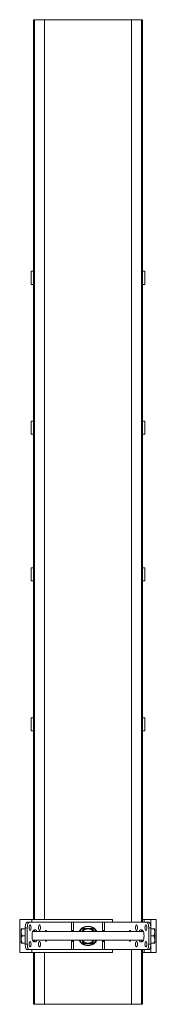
# Model space of a CAD drawing. Header units: millimetres. Extents: x 258 to 1524, y -239 to 1348.
# Tile 3 of 5: x 1399 to 1524, y -239 to 661. Entities that reach past the tile are written whole.
import ezdxf

# ---------------------------------------------------------------- set-up
doc = ezdxf.new("R2010")
doc.units = ezdxf.units.MM

msp = doc.modelspace()

# ---------------------------------------------------------------- linework, layer by layer
at = {"color": 7, "linetype": 'Continuous', "lineweight": 15}
for p, q in [((1411.97, -161.34), (1411.97, 661.16)), ((1411.97, 661.16), (1413.09, 661.16)), ((1413.09, 661.16), (1413.09, -161.34)), ((1413.09, 661.16), (1422.19, 661.16)), ((1422.19, -161.34), (1422.19, 661.16)), ((1501.74, 661.16), (1422.19, 661.16)), ((1501.74, 661.16), (1501.74, -163.84)), ((1501.74, 661.16), (1510.84, 661.16)), ((1510.84, -163.84), (1510.84, 661.16)), ((1510.84, 661.16), (1511.97, 661.16)), ((1511.97, -163.84), (1511.97, 661.16)), ((1409.97, 419.16), (1409.97, 431.16)), ((1409.97, 431.16), (1411.97, 431.16)), ((1511.97, 431.16), (1513.97, 431.16)), ((1513.97, 431.16), (1513.97, 419.16)), ((1411.97, 419.16), (1409.97, 419.16)), ((1513.97, 419.16), (1511.97, 419.16)), ((1409.97, 282.16), (1409.97, 294.16)), ((1409.97, 294.16), (1411.97, 294.16)), ((1511.97, 294.16), (1513.97, 294.16)), ((1513.97, 294.16), (1513.97, 282.16)), ((1411.97, 282.16), (1409.97, 282.16)), ((1513.97, 282.16), (1511.97, 282.16)), ((1409.97, 148.16), (1409.97, 160.16)), ((1409.97, 160.16), (1411.97, 160.16)), ((1511.97, 160.16), (1513.97, 160.16)), ((1513.97, 160.16), (1513.97, 148.16)), ((1411.97, 148.16), (1409.97, 148.16)), ((1513.97, 148.16), (1511.97, 148.16)), ((1409.97, 11.16), (1409.97, 23.16)), ((1409.97, 23.16), (1411.97, 23.16)), ((1511.97, 23.16), (1513.97, 23.16)), ((1513.97, 23.16), (1513.97, 11.16)), ((1411.97, 11.16), (1409.97, 11.16)), ((1513.97, 11.16), (1511.97, 11.16)), ((1399.47, -191.34), (1399.47, -161.34)), ((1399.47, -161.34), (1410.47, -161.34)), ((1484.47, -161.34), (1410.47, -161.34)), ((1484.47, -163.84), (1484.47, -161.34)), ((1513.47, -161.34), (1511.97, -161.34)), ((1513.47, -161.34), (1519.47, -161.34)), ((1519.47, -169.84), (1519.47, -161.34)), ((1524.47, -161.34), (1519.47, -161.34)), ((1524.47, -191.34), (1524.47, -161.34)), ((1400.86, -169.84), (1400.86, -173.09)), ((1404.58, -169.84), (1401.66, -169.84)), ((1406.46, -168.84), (1404.58, -168.84)), ((1404.58, -168.84), (1404.58, -183.84)), ((1406.29, -163.84), (1408.17, -163.84)), ((1406.46, -168.84), (1406.46, -183.84)), ((1446.89, -163.84), (1408.17, -163.84)), ((1413.99, -170.84), (1412.62, -170.84)), ((1448.77, -163.84), (1446.89, -163.84)), ((1475.17, -163.84), (1448.77, -163.84)), ((1477.05, -163.84), (1475.17, -163.84)), ((1515.76, -163.84), (1477.05, -163.84)), ((1511.32, -170.84), (1509.95, -170.84)), ((1515.76, -163.84), (1517.64, -163.84)), ((1519.35, -168.84), (1517.47, -168.84)), ((1517.47, -168.84), (1517.47, -183.84)), ((1519.35, -168.84), (1519.35, -183.84)), ((1519.35, -169.84), (1522.28, -169.84)), ((1523.08, -173.09), (1523.08, -169.84)), ((1400.86, -173.09), (1400.86, -179.59)), ((1400.86, -182.84), (1400.86, -179.59)), ((1404.58, -176.34), (1401.66, -176.34)), ((1512.61, -172.34), (1411.33, -172.34)), ((1510.84, -172.34), (1510.84, -171.65)), ((1511.97, -172.34), (1511.97, -171.18)), ((1519.35, -176.34), (1522.28, -176.34)), ((1523.08, -179.59), (1523.08, -173.09)), ((1523.08, -182.84), (1523.08, -179.59)), ((1404.58, -182.84), (1401.66, -182.84)), ((1404.58, -183.84), (1406.46, -183.84)), ((1408.17, -188.84), (1406.29, -188.84)), ((1446.89, -188.84), (1408.17, -188.84)), ((1411.33, -180.34), (1512.61, -180.34)), ((1412.62, -181.84), (1413.99, -181.84)), ((1446.89, -188.84), (1448.77, -188.84)), ((1475.17, -188.84), (1448.77, -188.84)), ((1475.17, -188.84), (1477.05, -188.84)), ((1515.76, -188.84), (1477.05, -188.84)), ((1484.47, -191.34), (1484.47, -188.84)), ((1501.74, -188.84), (1501.74, -238.84)), ((1509.95, -181.84), (1511.32, -181.84)), ((1510.84, -181.02), (1510.84, -180.34)), ((1510.84, -238.84), (1510.84, -188.84)), ((1511.97, -181.5), (1511.97, -180.34)), ((1511.97, -238.84), (1511.97, -188.84)), ((1517.64, -188.84), (1515.76, -188.84)), ((1517.47, -183.84), (1519.35, -183.84)), ((1519.35, -182.84), (1522.28, -182.84)), ((1519.47, -191.34), (1519.47, -182.84)), ((1410.47, -191.34), (1399.47, -191.34)), ((1484.47, -191.34), (1410.47, -191.34)), ((1411.97, -238.84), (1411.97, -191.34)), ((1413.09, -191.34), (1413.09, -238.84)), ((1422.19, -238.84), (1422.19, -191.34)), ((1513.47, -191.34), (1511.97, -191.34)), ((1519.47, -191.34), (1513.47, -191.34)), ((1524.47, -191.34), (1519.47, -191.34)), ((1411.97, -238.84), (1413.09, -238.84)), ((1413.09, -238.84), (1422.19, -238.84)), ((1501.74, -238.84), (1422.19, -238.84)), ((1501.74, -238.84), (1510.84, -238.84)), ((1510.84, -238.84), (1511.97, -238.84))]:
    msp.add_line(p, q, dxfattribs=at)
at = {"color": 8, "linetype": 'Continuous', "lineweight": 15}
for p, q in [((1410.47, -161.34), (1410.47, -163.84)), ((1513.47, -163.84), (1513.47, -161.34)), ((1446.89, -163.84), (1446.89, -172.34)), ((1448.77, -163.84), (1448.77, -172.34)), ((1475.17, -163.84), (1475.17, -172.34)), ((1477.05, -163.84), (1477.05, -172.34)), ((1410.47, -188.84), (1410.47, -191.34)), ((1446.89, -180.34), (1446.89, -188.84)), ((1448.77, -180.34), (1448.77, -188.84)), ((1469.37, -180.61), (1469.52, -180.34)), ((1475.17, -180.34), (1475.17, -188.84)), ((1477.05, -180.34), (1477.05, -188.84)), ((1513.47, -191.34), (1513.47, -188.84))]:
    msp.add_line(p, q, dxfattribs=at)
at = {"color": 7, "linetype": 'Continuous', "lineweight": 15, "flags": 128}
for points in [[(1404.58, -168.84), (1404.62, -167.86), (1404.71, -166.92), (1404.87, -166.06), (1405.08, -165.3), (1405.34, -164.68), (1405.64, -164.22), (1405.96, -163.93), (1406.29, -163.84)], [(1404.58, -168.84), (1404.62, -167.86), (1404.71, -166.92), (1404.87, -166.06), (1405.08, -165.3), (1405.34, -164.68), (1405.64, -164.22), (1405.96, -163.93), (1406.29, -163.84)], [(1408.17, -163.84), (1407.84, -163.93), (1407.52, -164.22), (1407.22, -164.68), (1406.96, -165.3), (1406.75, -166.06), (1406.59, -166.92), (1406.49, -167.86), (1406.46, -168.84)], [(1408.17, -163.84), (1407.84, -163.93), (1407.52, -164.22), (1407.22, -164.68), (1406.96, -165.3), (1406.75, -166.06), (1406.59, -166.92), (1406.49, -167.86), (1406.46, -168.84)], [(1408.17, -168.84), (1408.24, -169.79), (1408.42, -170.61), (1408.7, -171.15), (1409.03, -171.34), (1409.35, -171.15), (1409.63, -170.61), (1409.82, -169.79), (1409.88, -168.84), (1409.82, -167.88), (1409.63, -167.07), (1409.35, -166.53), (1409.03, -166.34), (1408.7, -166.53), (1408.42, -167.07), (1408.24, -167.88), (1408.17, -168.84)], [(1408.17, -168.84), (1408.24, -169.79), (1408.42, -170.61), (1408.7, -171.15), (1409.03, -171.34), (1409.35, -171.15), (1409.63, -170.61), (1409.82, -169.79), (1409.88, -168.84), (1409.82, -167.88), (1409.63, -167.07), (1409.35, -166.53), (1409.03, -166.34), (1408.7, -166.53), (1408.42, -167.07), (1408.24, -167.88), (1408.17, -168.84)], [(1412.62, -170.84), (1412.13, -171.03), (1411.68, -171.58), (1411.29, -172.45), (1410.99, -173.59), (1410.8, -174.91), (1410.74, -176.34), (1410.8, -177.76), (1410.99, -179.09), (1411.29, -180.23), (1411.68, -181.1), (1412.13, -181.65), (1412.62, -181.84)], [(1412.62, -170.84), (1412.13, -171.03), (1411.68, -171.58), (1411.29, -172.45), (1410.99, -173.59), (1410.8, -174.91), (1410.74, -176.34), (1410.8, -177.76), (1410.99, -179.09), (1411.29, -180.23), (1411.68, -181.1), (1412.13, -181.65), (1412.62, -181.84)], [(1418.43, -168.84), (1418.37, -167.88), (1418.18, -167.07), (1417.9, -166.53), (1417.58, -166.34), (1417.25, -166.53), (1416.97, -167.07), (1416.79, -167.88), (1416.72, -168.84), (1416.79, -169.79), (1416.97, -170.61), (1417.25, -171.15), (1417.58, -171.34), (1417.9, -171.15), (1418.18, -170.61), (1418.37, -169.79), (1418.43, -168.84)], [(1418.43, -168.84), (1418.37, -167.88), (1418.18, -167.07), (1417.9, -166.53), (1417.58, -166.34), (1417.25, -166.53), (1416.97, -167.07), (1416.79, -167.88), (1416.72, -168.84), (1416.79, -169.79), (1416.97, -170.61), (1417.25, -171.15), (1417.58, -171.34), (1417.9, -171.15), (1418.18, -170.61), (1418.37, -169.79), (1418.43, -168.84)], [(1505.5, -168.84), (1505.57, -169.79), (1505.75, -170.61), (1506.03, -171.15), (1506.36, -171.34), (1506.68, -171.15), (1506.96, -170.61), (1507.15, -169.79), (1507.21, -168.84), (1507.15, -167.88), (1506.96, -167.07), (1506.68, -166.53), (1506.36, -166.34), (1506.03, -166.53), (1505.75, -167.07), (1505.57, -167.88), (1505.5, -168.84)], [(1505.5, -168.84), (1505.57, -169.79), (1505.75, -170.61), (1506.03, -171.15), (1506.36, -171.34), (1506.68, -171.15), (1506.96, -170.61), (1507.15, -169.79), (1507.21, -168.84), (1507.15, -167.88), (1506.96, -167.07), (1506.68, -166.53), (1506.36, -166.34), (1506.03, -166.53), (1505.75, -167.07), (1505.57, -167.88), (1505.5, -168.84)], [(1511.32, -181.84), (1511.8, -181.65), (1512.26, -181.1), (1512.65, -180.23), (1512.94, -179.09), (1513.13, -177.76), (1513.2, -176.34), (1513.13, -174.91), (1512.94, -173.59), (1512.65, -172.45), (1512.26, -171.58), (1511.8, -171.03), (1511.32, -170.84)], [(1511.32, -181.84), (1511.8, -181.65), (1512.26, -181.1), (1512.65, -180.23), (1512.94, -179.09), (1513.13, -177.76), (1513.2, -176.34), (1513.13, -174.91), (1512.94, -173.59), (1512.65, -172.45), (1512.26, -171.58), (1511.8, -171.03), (1511.32, -170.84)], [(1515.76, -168.84), (1515.7, -167.88), (1515.51, -167.07), (1515.23, -166.53), (1514.91, -166.34), (1514.58, -166.53), (1514.3, -167.07), (1514.12, -167.88), (1514.05, -168.84), (1514.12, -169.79), (1514.3, -170.61), (1514.58, -171.15), (1514.91, -171.34), (1515.23, -171.15), (1515.51, -170.61), (1515.7, -169.79), (1515.76, -168.84)], [(1515.76, -168.84), (1515.7, -167.88), (1515.51, -167.07), (1515.23, -166.53), (1514.91, -166.34), (1514.58, -166.53), (1514.3, -167.07), (1514.12, -167.88), (1514.05, -168.84), (1514.12, -169.79), (1514.3, -170.61), (1514.58, -171.15), (1514.91, -171.34), (1515.23, -171.15), (1515.51, -170.61), (1515.7, -169.79), (1515.76, -168.84)], [(1517.47, -168.84), (1517.44, -167.86), (1517.34, -166.92), (1517.18, -166.06), (1516.97, -165.3), (1516.71, -164.68), (1516.42, -164.22), (1516.1, -163.93), (1515.76, -163.84)], [(1517.47, -168.84), (1517.44, -167.86), (1517.34, -166.92), (1517.18, -166.06), (1516.97, -165.3), (1516.71, -164.68), (1516.42, -164.22), (1516.1, -163.93), (1515.76, -163.84)], [(1517.64, -163.84), (1517.97, -163.93), (1518.3, -164.22), (1518.59, -164.68), (1518.85, -165.3), (1519.06, -166.06), (1519.22, -166.92), (1519.32, -167.86), (1519.35, -168.84)], [(1517.64, -163.84), (1517.97, -163.93), (1518.3, -164.22), (1518.59, -164.68), (1518.85, -165.3), (1519.06, -166.06), (1519.22, -166.92), (1519.32, -167.86), (1519.35, -168.84)], [(1424.05, -172.34), (1424.04, -172.26), (1423.93, -171.78), (1423.76, -171.45), (1423.56, -171.34), (1423.37, -171.45), (1423.2, -171.78), (1423.09, -172.26), (1423.08, -172.34)], [(1424.05, -172.34), (1424.04, -172.26), (1423.93, -171.78), (1423.76, -171.45), (1423.56, -171.34), (1423.37, -171.45), (1423.2, -171.78), (1423.09, -172.26), (1423.08, -172.34)], [(1500.85, -172.34), (1500.84, -172.26), (1500.73, -171.78), (1500.57, -171.45), (1500.37, -171.34), (1500.17, -171.45), (1500.01, -171.78), (1499.9, -172.26), (1499.89, -172.34)], [(1500.85, -172.34), (1500.84, -172.26), (1500.73, -171.78), (1500.57, -171.45), (1500.37, -171.34), (1500.17, -171.45), (1500.01, -171.78), (1499.9, -172.26), (1499.89, -172.34)], [(1406.29, -188.84), (1405.96, -188.74), (1405.64, -188.46), (1405.34, -188), (1405.08, -187.37), (1404.87, -186.62), (1404.71, -185.75), (1404.62, -184.81), (1404.58, -183.84)], [(1406.29, -188.84), (1405.96, -188.74), (1405.64, -188.46), (1405.34, -188), (1405.08, -187.37), (1404.87, -186.62), (1404.71, -185.75), (1404.62, -184.81), (1404.58, -183.84)], [(1406.46, -183.84), (1406.49, -184.81), (1406.59, -185.75), (1406.75, -186.62), (1406.96, -187.37), (1407.22, -188), (1407.52, -188.46), (1407.84, -188.74), (1408.17, -188.84)], [(1406.46, -183.84), (1406.49, -184.81), (1406.59, -185.75), (1406.75, -186.62), (1406.96, -187.37), (1407.22, -188), (1407.52, -188.46), (1407.84, -188.74), (1408.17, -188.84)], [(1409.88, -183.84), (1409.82, -182.88), (1409.63, -182.07), (1409.35, -181.53), (1409.03, -181.34), (1408.7, -181.53), (1408.42, -182.07), (1408.24, -182.88), (1408.17, -183.84), (1408.24, -184.79), (1408.42, -185.61), (1408.7, -186.15), (1409.03, -186.34), (1409.35, -186.15), (1409.63, -185.61), (1409.82, -184.79), (1409.88, -183.84)], [(1409.88, -183.84), (1409.82, -182.88), (1409.63, -182.07), (1409.35, -181.53), (1409.03, -181.34), (1408.7, -181.53), (1408.42, -182.07), (1408.24, -182.88), (1408.17, -183.84), (1408.24, -184.79), (1408.42, -185.61), (1408.7, -186.15), (1409.03, -186.34), (1409.35, -186.15), (1409.63, -185.61), (1409.82, -184.79), (1409.88, -183.84)], [(1416.72, -183.84), (1416.79, -184.79), (1416.97, -185.61), (1417.25, -186.15), (1417.58, -186.34), (1417.9, -186.15), (1418.18, -185.61), (1418.37, -184.79), (1418.43, -183.84), (1418.37, -182.88), (1418.18, -182.07), (1417.9, -181.53), (1417.58, -181.34), (1417.25, -181.53), (1416.97, -182.07), (1416.79, -182.88), (1416.72, -183.84)], [(1416.72, -183.84), (1416.79, -184.79), (1416.97, -185.61), (1417.25, -186.15), (1417.58, -186.34), (1417.9, -186.15), (1418.18, -185.61), (1418.37, -184.79), (1418.43, -183.84), (1418.37, -182.88), (1418.18, -182.07), (1417.9, -181.53), (1417.58, -181.34), (1417.25, -181.53), (1416.97, -182.07), (1416.79, -182.88), (1416.72, -183.84)], [(1423.08, -180.34), (1423.09, -180.41), (1423.2, -180.9), (1423.37, -181.22), (1423.56, -181.34), (1423.76, -181.22), (1423.93, -180.9), (1424.04, -180.41), (1424.05, -180.34)], [(1423.08, -180.34), (1423.09, -180.41), (1423.2, -180.9), (1423.37, -181.22), (1423.56, -181.34), (1423.76, -181.22), (1423.93, -180.9), (1424.04, -180.41), (1424.05, -180.34)], [(1499.89, -180.34), (1499.9, -180.41), (1500.01, -180.9), (1500.17, -181.22), (1500.37, -181.34), (1500.57, -181.22), (1500.73, -180.9), (1500.84, -180.41), (1500.85, -180.34)], [(1499.89, -180.34), (1499.9, -180.41), (1500.01, -180.9), (1500.17, -181.22), (1500.37, -181.34), (1500.57, -181.22), (1500.73, -180.9), (1500.84, -180.41), (1500.85, -180.34)], [(1507.21, -183.84), (1507.15, -182.88), (1506.96, -182.07), (1506.68, -181.53), (1506.36, -181.34), (1506.03, -181.53), (1505.75, -182.07), (1505.57, -182.88), (1505.5, -183.84), (1505.57, -184.79), (1505.75, -185.61), (1506.03, -186.15), (1506.36, -186.34), (1506.68, -186.15), (1506.96, -185.61), (1507.15, -184.79), (1507.21, -183.84)], [(1507.21, -183.84), (1507.15, -182.88), (1506.96, -182.07), (1506.68, -181.53), (1506.36, -181.34), (1506.03, -181.53), (1505.75, -182.07), (1505.57, -182.88), (1505.5, -183.84), (1505.57, -184.79), (1505.75, -185.61), (1506.03, -186.15), (1506.36, -186.34), (1506.68, -186.15), (1506.96, -185.61), (1507.15, -184.79), (1507.21, -183.84)], [(1514.05, -183.84), (1514.12, -184.79), (1514.3, -185.61), (1514.58, -186.15), (1514.91, -186.34), (1515.23, -186.15), (1515.51, -185.61), (1515.7, -184.79), (1515.76, -183.84), (1515.7, -182.88), (1515.51, -182.07), (1515.23, -181.53), (1514.91, -181.34), (1514.58, -181.53), (1514.3, -182.07), (1514.12, -182.88), (1514.05, -183.84)], [(1514.05, -183.84), (1514.12, -184.79), (1514.3, -185.61), (1514.58, -186.15), (1514.91, -186.34), (1515.23, -186.15), (1515.51, -185.61), (1515.7, -184.79), (1515.76, -183.84), (1515.7, -182.88), (1515.51, -182.07), (1515.23, -181.53), (1514.91, -181.34), (1514.58, -181.53), (1514.3, -182.07), (1514.12, -182.88), (1514.05, -183.84)], [(1515.76, -188.84), (1516.1, -188.74), (1516.42, -188.46), (1516.71, -188), (1516.97, -187.37), (1517.18, -186.62), (1517.34, -185.75), (1517.44, -184.81), (1517.47, -183.84)], [(1515.76, -188.84), (1516.1, -188.74), (1516.42, -188.46), (1516.71, -188), (1516.97, -187.37), (1517.18, -186.62), (1517.34, -185.75), (1517.44, -184.81), (1517.47, -183.84)], [(1519.35, -183.84), (1519.32, -184.81), (1519.22, -185.75), (1519.06, -186.62), (1518.85, -187.37), (1518.59, -188), (1518.3, -188.46), (1517.97, -188.74), (1517.64, -188.84)], [(1519.35, -183.84), (1519.32, -184.81), (1519.22, -185.75), (1519.06, -186.62), (1518.85, -187.37), (1518.59, -188), (1518.3, -188.46), (1517.97, -188.74), (1517.64, -188.84)]]:
    msp.add_lwpolyline(points, dxfattribs=at)
at = {"color": 7, "linetype": 'Continuous', "lineweight": 15}
for centre, radius, start, end in [((1411.22, -172.8), 2.23, 11.99643, 59.10335), ((1413.41, -172.64), 1.89, 9.08843, 72.35086), ((1461.97, -176.34), 8.95, 26.54672, 153.45328), ((1461.97, -176.34), 6.5, 90, 142.02013), ((1461.97, -176.34), 6.5, 37.97987, 90), ((1510.52, -172.64), 1.89, 107.64883, 170.91163), ((1512.72, -172.8), 2.23, 120.89678, 168.00348), ((1411.22, -179.88), 2.23, 300.8962, 348.00402), ((1413.41, -180.04), 1.89, 287.64881, 350.9119), ((1461.97, -176.34), 8.95, 206.54672, 240), ((1461.97, -176.34), 6.5, 217.97987, 270), ((1461.97, -176.34), 8.95, 240, 333.45328), ((1461.97, -176.34), 6.5, 270, 322.02013), ((1510.52, -180.04), 1.89, 189.08803, 252.3515), ((1512.72, -179.88), 2.23, 191.99607, 239.10367)]:
    msp.add_arc(centre, radius, start, end, dxfattribs=at)
at = {"color": 8, "linetype": 'Continuous', "lineweight": 15}
for start, end in [(27.91901, 152.08099), (207.91901, 330)]:
    msp.add_arc((1461.97, -176.34), 8.54, start, end, dxfattribs=at)
at = {"color": 7, "linetype": 'Continuous', "lineweight": 15}
for points, knots in [([(1401.66, -169.84), (1401.47, -170.29), (1401.08, -171.22), (1400.87, -172.33), (1400.86, -172.95), (1400.86, -173.09)], [0, 0, 0, 0, 0.434794, 0.879846, 1, 1, 1, 1]), ([(1400.86, -169.84), (1400.86, -169.84), (1400.88, -169.84), (1401.22, -169.84), (1401.62, -169.84), (1401.66, -169.84)], [0, 0, 0, 0, 0.1279425, 0.927354, 1, 1, 1, 1]), ([(1456.77, -172.34), (1457.22, -171.57), (1457.71, -170.71), (1458.17, -169.91), (1458.21, -169.84)], [0, 0, 0, 0, 0.905954, 1, 1, 1, 1]), ([(1458.02, -169.5), (1458.33, -169.5), (1459.92, -169.52), (1462.58, -169.53), (1464.88, -169.51), (1465.91, -169.5)], [0, 0, 0, 0, 0.120964, 0.606826, 1, 1, 1, 1]), ([(1458.02, -169.5), (1458.02, -169.5), (1458.05, -169.55), (1458.1, -169.64), (1458.16, -169.75), (1458.21, -169.82), (1458.21, -169.83), (1458.21, -169.84)], [0, 0, 0, 0, 0.006861, 0.267588, 0.528638, 0.763834, 1, 1, 1, 1]), ([(1458.21, -169.84), (1458.74, -169.84), (1459.8, -169.84), (1461.09, -169.84), (1461.81, -169.84), (1461.97, -169.84)], [0, 0, 0, 0, 0.434794, 0.8798478, 1, 1, 1, 1]), ([(1461.97, -169.84), (1462.96, -169.84), (1464.24, -169.84), (1465.44, -169.84), (1465.72, -169.84)], [0, 0, 0, 0, 0.7690065, 1, 1, 1, 1]), ([(1465.91, -169.5), (1465.91, -169.5), (1465.89, -169.55), (1465.83, -169.64), (1465.77, -169.75), (1465.73, -169.82), (1465.72, -169.83), (1465.72, -169.84)], [0, 0, 0, 0, 0.006861, 0.267588, 0.528637, 0.763835, 1, 1, 1, 1]), ([(1465.72, -169.84), (1465.98, -170.29), (1466.45, -171.1), (1466.95, -171.96), (1467.16, -172.34)], [0, 0, 0, 0, 0.5616429, 1, 1, 1, 1]), ([(1523.08, -173.09), (1523.07, -172.95), (1523.05, -171.92), (1522.72, -170.82), (1522.31, -169.91), (1522.28, -169.84)], [0, 0, 0, 0, 0.1279436, 0.9273565, 1, 1, 1, 1]), ([(1522.28, -169.84), (1522.47, -169.84), (1522.85, -169.84), (1523.06, -169.84), (1523.07, -169.84), (1523.08, -169.84)], [0, 0, 0, 0, 0.434798, 0.879849, 1, 1, 1, 1]), ([(1400.86, -173.09), (1400.96, -173.95), (1401.09, -175.06), (1401.55, -176.1), (1401.66, -176.34)], [0, 0, 0, 0, 0.7690079, 1, 1, 1, 1]), ([(1401.66, -176.34), (1401.47, -176.79), (1401.08, -177.72), (1400.87, -178.83), (1400.86, -179.45), (1400.86, -179.59)], [0, 0, 0, 0, 0.434794, 0.879846, 1, 1, 1, 1]), ([(1400.86, -179.59), (1400.96, -180.45), (1401.09, -181.56), (1401.55, -182.6), (1401.66, -182.84)], [0, 0, 0, 0, 0.769007, 1, 1, 1, 1]), ([(1447, -172.34), (1447, -172.34), (1447.01, -172.18), (1447.06, -171.94), (1447.17, -171.65), (1447.28, -171.47), (1447.44, -171.36), (1447.61, -171.33), (1447.79, -171.35), (1447.96, -171.42), (1448.11, -171.54), (1448.29, -171.79), (1448.42, -172.06), (1448.45, -172.29), (1448.46, -172.34)], [0, 0, 0, 0, 0.0021815, 0.1624552, 0.2594243, 0.3438634, 0.4216047, 0.4999897, 0.5689796, 0.6344008, 0.7008851, 0.7728632, 0.9458865, 1, 1, 1, 1]), ([(1447, -172.34), (1447, -172.34), (1447.01, -172.18), (1447.06, -171.94), (1447.17, -171.65), (1447.28, -171.47), (1447.44, -171.36), (1447.61, -171.33), (1447.79, -171.35), (1447.96, -171.42), (1448.11, -171.54), (1448.29, -171.79), (1448.42, -172.06), (1448.45, -172.29), (1448.46, -172.34)], [0, 0, 0, 0, 0.0021815, 0.1624552, 0.2594243, 0.3438634, 0.4216047, 0.4999897, 0.5689796, 0.6344008, 0.7008851, 0.7728632, 0.9458865, 1, 1, 1, 1]), ([(1447.28, -171.5), (1447.42, -171.56), (1447.66, -171.65), (1447.92, -171.92), (1448.09, -172.13), (1448.13, -172.28), (1448.15, -172.34)], [0, 0, 0, 0, 0.381846, 0.623457, 0.869789, 1, 1, 1, 1]), ([(1447.28, -171.5), (1447.42, -171.56), (1447.66, -171.65), (1447.92, -171.92), (1448.09, -172.13), (1448.13, -172.28), (1448.15, -172.34)], [0, 0, 0, 0, 0.381846, 0.623457, 0.869789, 1, 1, 1, 1]), ([(1475.44, -172.34), (1475.44, -172.34), (1475.46, -172.18), (1475.57, -171.94), (1475.75, -171.65), (1475.92, -171.47), (1476.12, -171.36), (1476.31, -171.33), (1476.47, -171.35), (1476.61, -171.42), (1476.72, -171.54), (1476.83, -171.79), (1476.9, -172.06), (1476.91, -172.29), (1476.92, -172.34)], [0, 0, 0, 0, 0.002182, 0.162454, 0.259424, 0.343863, 0.421606, 0.499991, 0.56898, 0.634403, 0.700885, 0.772862, 0.945887, 1, 1, 1, 1]), ([(1475.44, -172.34), (1475.44, -172.34), (1475.46, -172.18), (1475.57, -171.94), (1475.75, -171.65), (1475.92, -171.47), (1476.12, -171.36), (1476.31, -171.33), (1476.47, -171.35), (1476.61, -171.42), (1476.72, -171.54), (1476.83, -171.79), (1476.9, -172.06), (1476.91, -172.29), (1476.92, -172.34)], [0, 0, 0, 0, 0.002182, 0.162454, 0.259424, 0.343863, 0.421606, 0.499991, 0.56898, 0.634403, 0.700885, 0.772862, 0.945887, 1, 1, 1, 1]), ([(1475.72, -172.34), (1475.72, -172.34), (1475.78, -172.16), (1476.01, -171.91), (1476.34, -171.64), (1476.56, -171.54), (1476.66, -171.5)], [0, 0, 0, 0, 0.005153, 0.426464, 0.727495, 1, 1, 1, 1]), ([(1475.72, -172.34), (1475.72, -172.34), (1475.78, -172.16), (1476.01, -171.91), (1476.34, -171.64), (1476.56, -171.54), (1476.66, -171.5)], [0, 0, 0, 0, 0.005153, 0.426464, 0.727495, 1, 1, 1, 1]), ([(1522.28, -176.34), (1522.4, -176.06), (1522.86, -175.02), (1522.98, -173.91), (1523.08, -173.09)], [0, 0, 0, 0, 0.263899, 1, 1, 1, 1]), ([(1523.08, -179.59), (1522.98, -178.73), (1522.85, -177.62), (1522.38, -176.58), (1522.28, -176.34)], [0, 0, 0, 0, 0.769007, 1, 1, 1, 1]), ([(1522.28, -182.84), (1522.47, -182.38), (1522.85, -181.46), (1523.06, -180.35), (1523.07, -179.72), (1523.08, -179.59)], [0, 0, 0, 0, 0.4347951, 0.879847, 1, 1, 1, 1]), ([(1400.86, -182.84), (1400.86, -182.84), (1400.88, -182.84), (1401.22, -182.84), (1401.62, -182.84), (1401.66, -182.84)], [0, 0, 0, 0, 0.1279425, 0.927354, 1, 1, 1, 1]), ([(1448.49, -180.34), (1448.49, -180.34), (1448.47, -180.5), (1448.36, -180.74), (1448.19, -181.03), (1448.01, -181.21), (1447.82, -181.32), (1447.63, -181.35), (1447.46, -181.32), (1447.32, -181.25), (1447.22, -181.13), (1447.1, -180.89), (1447.04, -180.61), (1447.02, -180.39), (1447.02, -180.34)], [0, 0, 0, 0, 0.002182, 0.162456, 0.259424, 0.343863, 0.421605, 0.499992, 0.56898, 0.634402, 0.700885, 0.772862, 0.945886, 1, 1, 1, 1]), ([(1448.49, -180.34), (1448.49, -180.34), (1448.47, -180.5), (1448.36, -180.74), (1448.19, -181.03), (1448.01, -181.21), (1447.82, -181.32), (1447.63, -181.35), (1447.46, -181.32), (1447.32, -181.25), (1447.22, -181.13), (1447.1, -180.89), (1447.04, -180.61), (1447.02, -180.39), (1447.02, -180.34)], [0, 0, 0, 0, 0.002182, 0.162456, 0.259424, 0.343863, 0.421605, 0.499992, 0.56898, 0.634402, 0.700885, 0.772862, 0.945886, 1, 1, 1, 1]), ([(1448.21, -180.34), (1448.21, -180.34), (1448.15, -180.52), (1447.92, -180.76), (1447.59, -181.04), (1447.37, -181.13), (1447.27, -181.18)], [0, 0, 0, 0, 0.005152, 0.426465, 0.727493, 1, 1, 1, 1]), ([(1448.21, -180.34), (1448.21, -180.34), (1448.15, -180.52), (1447.92, -180.76), (1447.59, -181.04), (1447.37, -181.13), (1447.27, -181.18)], [0, 0, 0, 0, 0.005152, 0.426465, 0.727493, 1, 1, 1, 1]), ([(1458.21, -182.84), (1457.95, -182.38), (1457.48, -181.57), (1456.99, -180.71), (1456.77, -180.34)], [0, 0, 0, 0, 0.5616429, 1, 1, 1, 1]), ([(1458.21, -182.84), (1458.21, -182.84), (1458.21, -182.85), (1458.16, -182.93), (1458.1, -183.03), (1458.05, -183.13), (1458.02, -183.17), (1458.02, -183.18)], [0, 0, 0, 0, 0.2361663, 0.4713655, 0.7324155, 0.9931435, 1, 1, 1, 1]), ([(1465.91, -183.18), (1465.6, -183.17), (1464.02, -183.16), (1461.35, -183.15), (1459.05, -183.17), (1458.02, -183.18)], [0, 0, 0, 0, 0.120964, 0.606826, 1, 1, 1, 1]), ([(1461.97, -182.84), (1460.98, -182.84), (1459.69, -182.84), (1458.49, -182.84), (1458.21, -182.84)], [0, 0, 0, 0, 0.769007, 1, 1, 1, 1]), ([(1465.72, -182.84), (1465.19, -182.84), (1464.13, -182.84), (1462.85, -182.84), (1462.12, -182.84), (1461.97, -182.84)], [0, 0, 0, 0, 0.434794, 0.879848, 1, 1, 1, 1]), ([(1465.72, -182.84), (1465.88, -182.56), (1466.34, -181.76), (1466.84, -180.9), (1467.16, -180.34)], [0, 0, 0, 0, 0.3418306, 1, 1, 1, 1]), ([(1465.72, -182.84), (1465.72, -182.84), (1465.73, -182.85), (1465.77, -182.93), (1465.83, -183.03), (1465.89, -183.13), (1465.91, -183.17), (1465.91, -183.18)], [0, 0, 0, 0, 0.236166, 0.471366, 0.732416, 0.993143, 1, 1, 1, 1]), ([(1476.93, -180.34), (1476.93, -180.34), (1476.92, -180.5), (1476.87, -180.74), (1476.77, -181.03), (1476.65, -181.21), (1476.5, -181.32), (1476.32, -181.35), (1476.14, -181.32), (1475.98, -181.25), (1475.82, -181.13), (1475.64, -180.89), (1475.52, -180.61), (1475.48, -180.39), (1475.47, -180.34)], [0, 0, 0, 0, 0.002182, 0.162456, 0.259425, 0.343864, 0.421605, 0.49999, 0.568979, 0.634401, 0.700885, 0.772863, 0.945885, 1, 1, 1, 1]), ([(1476.93, -180.34), (1476.93, -180.34), (1476.92, -180.5), (1476.87, -180.74), (1476.77, -181.03), (1476.65, -181.21), (1476.5, -181.32), (1476.32, -181.35), (1476.14, -181.32), (1475.98, -181.25), (1475.82, -181.13), (1475.64, -180.89), (1475.52, -180.61), (1475.48, -180.39), (1475.47, -180.34)], [0, 0, 0, 0, 0.002182, 0.162456, 0.259425, 0.343864, 0.421605, 0.49999, 0.568979, 0.634401, 0.700885, 0.772863, 0.945885, 1, 1, 1, 1]), ([(1476.66, -181.18), (1476.51, -181.12), (1476.27, -181.02), (1476.01, -180.76), (1475.85, -180.55), (1475.8, -180.39), (1475.78, -180.34)], [0, 0, 0, 0, 0.381844, 0.623453, 0.869787, 1, 1, 1, 1]), ([(1476.66, -181.18), (1476.51, -181.12), (1476.27, -181.02), (1476.01, -180.76), (1475.85, -180.55), (1475.8, -180.39), (1475.78, -180.34)], [0, 0, 0, 0, 0.381844, 0.623453, 0.869787, 1, 1, 1, 1]), ([(1523.08, -182.84), (1522.98, -182.84), (1522.85, -182.84), (1522.38, -182.84), (1522.28, -182.84)], [0, 0, 0, 0, 0.7690092, 1, 1, 1, 1])]:
    msp.add_open_spline(points, degree=3, knots=knots, dxfattribs=at)
at = {"color": 8, "linetype": 'Continuous', "lineweight": 15}
for points, knots in [([(1456.4, -172.34), (1456.43, -172.29), (1456.98, -171.34), (1457.51, -170.4), (1458.02, -169.5)], [0, 0, 0, 0, 0.050841, 1, 1, 1, 1]), ([(1465.91, -169.5), (1466.07, -169.77), (1466.6, -170.71), (1467.15, -171.66), (1467.53, -172.34)], [0, 0, 0, 0, 0.292315, 1, 1, 1, 1]), ([(1458.02, -183.18), (1457.86, -182.9), (1457.33, -181.96), (1456.79, -181.01), (1456.4, -180.34)], [0, 0, 0, 0, 0.292314, 1, 1, 1, 1]), ([(1467.53, -180.34), (1467.5, -180.39), (1466.95, -181.33), (1466.42, -182.28), (1465.91, -183.18)], [0, 0, 0, 0, 0.050841, 1, 1, 1, 1])]:
    msp.add_open_spline(points, degree=3, knots=knots, dxfattribs=at)

doc.saveas('drawing.dxf')
